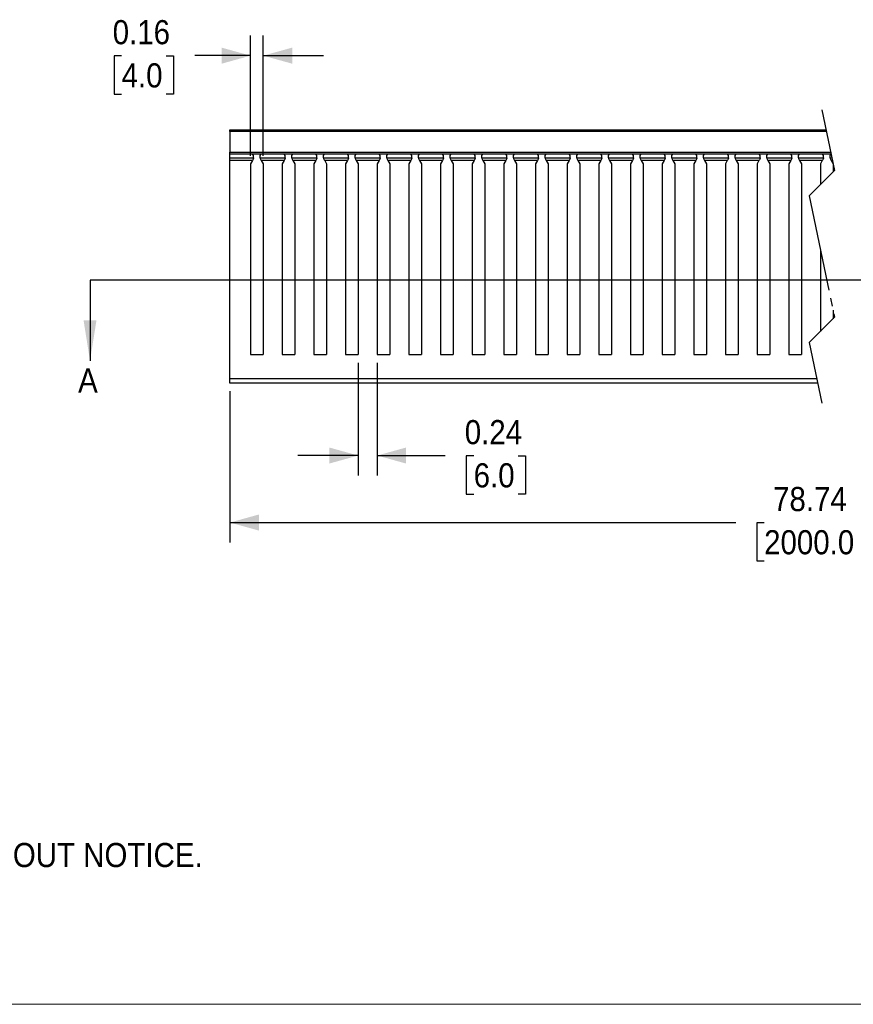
# Model space of a CAD drawing. Header units: inches. Extents: x 0 to 34, y 0 to 22.
# Tile 2 of 4: x 11.9 to 22.3, y 0 to 12.2. Entities that reach past the tile are written whole.
import ezdxf

# ---------------------------------------------------------------- set-up
doc = ezdxf.new("R2010")
doc.units = ezdxf.units.IN
doc.header["$LTSCALE"] = 2
doc.header["$MEASUREMENT"] = 0
doc.linetypes.add('SLD-Center', pattern=[0.75, 0.6, -0.05, 0.05, -0.05])
doc.linetypes.add('SLD-Solid', pattern=[0])
for name, color, linetype in [('CENTER', 40, 'SLD-Center'), ('HATCH', 6, 'SLD-Solid'), ('SLD-DEFPOINTS', 7, 'Continuous')]:
    doc.layers.add(name, color=color, linetype=linetype)
doc.layers.add('DIMENSIONS', color=140, linetype='SLD-Solid', lineweight=25)
doc.layers.add('TEXT', color=140, linetype='SLD-Solid', lineweight=25)
doc.styles.add('SLDTEXTSTYLE0', font='GOTHIC.TTF', dxfattribs={"width": 0.913})
doc.dimstyles.new('SLDDIMSTYLE0', dxfattribs={"dimtxt": 0.3, "dimasz": 0.36, "dimexe": 0, "dimexo": 0.0625, "dimgap": 0.075, "dimtad": 0, "dimtih": 1, "dimtoh": 1, "dimrnd": 1e-09, "dimzin": 12, "dimdsep": 46, "dimtxsty": 'SLDTEXTSTYLE0', "dimsah": 1, "dimcen": 0.09, "dimadec": 0, "dimazin": 3, "dimtfac": 1, "dimtofl": 0, "dimtmove": 0, "dimatfit": 3, "dimfxl": 0, "dimfrac": 2, "dimtolj": 1, "dimtzin": 12, "dimarcsym": 0})
doc.dimstyles.new('SLDDIMSTYLE1', dxfattribs={"dimtxt": 0.3, "dimasz": 0.36, "dimexe": 0, "dimexo": 0.0625, "dimgap": 0.075, "dimtad": 0, "dimtih": 1, "dimtoh": 1, "dimrnd": 1e-09, "dimdsep": 46, "dimtxsty": 'SLDTEXTSTYLE0', "dimsah": 1, "dimcen": 0.09, "dimadec": 0, "dimazin": 2, "dimtfac": 1, "dimtmove": 0, "dimatfit": 0, "dimfxl": 0, "dimfrac": 2, "dimtolj": 1, "dimtzin": 12, "dimarcsym": 0})

# ---------------------------------------------------------------- blocks, each defined once
blk = doc.blocks.new('Block2')
at = {"color": 7, "linetype": 'SLD-Solid', "lineweight": 18}
blk.add_line((34, 0), (0, 0), dxfattribs=at)
blk = doc.blocks.new('SW_NOTE_0')
at = {"layer": 'TEXT', "color": 0, "insert": (0, -0.393), "char_height": 0.3, "attachment_point": 1, "style": 'SLDTEXTSTYLE0'}
blk.add_mtext('  1. DIMENSIONS CAN BE CHANGED BY MANUFACTURER WITHOUT NOTICE.', dxfattribs=at)
blk = doc.blocks.new('_D')
at = {"layer": 'DIMENSIONS'}
for p, q in [((14.56, 7.622), (14.56, 5.739)), ((29.066, 7.622), (29.066, 5.739)), ((25.493, 6.139), (25.343, 5.839)), ((25.568, 5.989), (25.493, 6.139)), ((14.56, 5.989), (20.849, 5.989)), ((21.203, 5.987), (21.112, 5.987)), ((21.112, 5.987), (21.112, 5.511)), ((22.423, 5.987), (22.514, 5.987)), ((22.514, 5.987), (22.514, 5.511)), ((25.268, 5.989), (22.777, 5.989)), ((25.343, 5.839), (25.268, 5.989)), ((29.066, 5.989), (25.568, 5.989)), ((21.112, 5.511), (21.203, 5.511)), ((22.514, 5.511), (22.423, 5.511))]:
    blk.add_line(p, q, dxfattribs=at)
for points in [[(14.56, 5.989), (14.92, 5.889), (14.92, 6.089)], [(29.066, 5.989), (28.706, 6.089), (28.706, 5.889)]]:
    blk.add_solid(points, dxfattribs=at)
at = {"layer": 'DIMENSIONS', "char_height": 0.3, "attachment_point": 1, "style": 'SLDTEXTSTYLE0'}
for s, insert in [('78.74', (21.314, 6.431)), ('2000.0', (21.203, 5.894))]:
    blk.add_mtext(s, dxfattribs=dict(at, insert=insert))
blk = doc.blocks.new('_D_1')
at = {"layer": 'DIMENSIONS'}
for p, q in [((14.816, 10.548), (14.816, 12.043)), ((14.974, 10.548), (14.974, 12.043)), ((13.213, 11.791), (13.122, 11.791)), ((13.122, 11.791), (13.122, 11.314)), ((13.767, 11.791), (13.859, 11.791)), ((13.859, 11.791), (13.859, 11.314)), ((14.816, 11.793), (14.122, 11.793)), ((14.974, 11.793), (15.724, 11.793)), ((13.122, 11.314), (13.213, 11.314)), ((13.859, 11.314), (13.767, 11.314))]:
    blk.add_line(p, q, dxfattribs=at)
for points in [[(14.816, 11.793), (14.456, 11.893), (14.456, 11.693)], [(14.974, 11.793), (15.334, 11.693), (15.334, 11.893)]]:
    blk.add_solid(points, dxfattribs=at)
at = {"layer": 'DIMENSIONS', "char_height": 0.3, "attachment_point": 1, "style": 'SLDTEXTSTYLE0'}
for s, insert in [('0.16', (13.102, 12.235)), ('4.0', (13.213, 11.698))]:
    blk.add_mtext(s, dxfattribs=dict(at, insert=insert))
blk = doc.blocks.new('_D_2')
at = {"layer": 'DIMENSIONS'}
for p, q in [((16.155, 7.976), (16.155, 6.572)), ((16.391, 7.976), (16.391, 6.572)), ((16.155, 6.822), (15.405, 6.822)), ((16.391, 6.822), (17.236, 6.822)), ((17.591, 6.819), (17.499, 6.819)), ((17.499, 6.819), (17.499, 6.343)), ((18.145, 6.819), (18.236, 6.819)), ((18.236, 6.819), (18.236, 6.343)), ((17.499, 6.343), (17.591, 6.343)), ((18.236, 6.343), (18.145, 6.343))]:
    blk.add_line(p, q, dxfattribs=at)
for points in [[(16.155, 6.822), (15.795, 6.922), (15.795, 6.722)], [(16.391, 6.822), (16.751, 6.722), (16.751, 6.922)]]:
    blk.add_solid(points, dxfattribs=at)
at = {"layer": 'DIMENSIONS', "char_height": 0.3, "attachment_point": 1, "style": 'SLDTEXTSTYLE0'}
for s, insert in [('0.24', (17.48, 7.263)), ('6.0', (17.591, 6.726))]:
    blk.add_mtext(s, dxfattribs=dict(at, insert=insert))

msp = doc.modelspace()

# ---------------------------------------------------------------- linework, layer by layer
for p, q in [((14.56, 10.871), (21.973, 10.871)), ((14.56, 10.852), (14.56, 10.871)), ((21.977, 10.852), (14.56, 10.852)), ((14.56, 10.852), (14.56, 10.593)), ((14.56, 10.593), (22.031, 10.593)), ((14.56, 10.573), (14.56, 10.593)), ((14.56, 10.573), (22.036, 10.573)), ((14.56, 10.524), (14.56, 10.573)), ((14.854, 10.552), (14.842, 10.573)), ((14.854, 10.524), (14.854, 10.552)), ((14.936, 10.552), (14.948, 10.573)), ((14.936, 10.524), (14.936, 10.552)), ((15.247, 10.552), (15.236, 10.573)), ((15.247, 10.524), (15.247, 10.552)), ((15.33, 10.552), (15.342, 10.573)), ((15.33, 10.524), (15.33, 10.552)), ((15.641, 10.552), (15.629, 10.573)), ((15.641, 10.524), (15.641, 10.552)), ((15.724, 10.552), (15.736, 10.573)), ((15.724, 10.524), (15.724, 10.552)), ((16.035, 10.552), (16.023, 10.573)), ((16.035, 10.524), (16.035, 10.552)), ((16.117, 10.552), (16.129, 10.573)), ((16.117, 10.524), (16.117, 10.552)), ((16.428, 10.552), (16.417, 10.573)), ((16.428, 10.524), (16.428, 10.552)), ((16.511, 10.552), (16.523, 10.573)), ((16.511, 10.524), (16.511, 10.552)), ((16.822, 10.552), (16.81, 10.573)), ((16.822, 10.524), (16.822, 10.552)), ((16.905, 10.552), (16.917, 10.573)), ((16.905, 10.524), (16.905, 10.552)), ((17.216, 10.552), (17.204, 10.573)), ((17.216, 10.524), (17.216, 10.552)), ((17.299, 10.552), (17.31, 10.573)), ((17.299, 10.524), (17.299, 10.552)), ((17.61, 10.552), (17.598, 10.573)), ((17.61, 10.524), (17.61, 10.552)), ((17.692, 10.552), (17.704, 10.573)), ((17.692, 10.524), (17.692, 10.552)), ((18.003, 10.552), (17.991, 10.573)), ((18.003, 10.524), (18.003, 10.552)), ((18.086, 10.552), (18.098, 10.573)), ((18.086, 10.524), (18.086, 10.552)), ((18.397, 10.552), (18.385, 10.573)), ((18.397, 10.524), (18.397, 10.552)), ((18.48, 10.552), (18.492, 10.573)), ((18.48, 10.524), (18.48, 10.552)), ((18.791, 10.552), (18.779, 10.573)), ((18.791, 10.524), (18.791, 10.552)), ((18.873, 10.552), (18.885, 10.573)), ((18.873, 10.524), (18.873, 10.552)), ((19.184, 10.552), (19.173, 10.573)), ((19.184, 10.524), (19.184, 10.552)), ((19.267, 10.552), (19.279, 10.573)), ((19.267, 10.524), (19.267, 10.552)), ((19.578, 10.552), (19.566, 10.573)), ((19.578, 10.524), (19.578, 10.552)), ((19.661, 10.552), (19.673, 10.573)), ((19.661, 10.524), (19.661, 10.552)), ((19.972, 10.552), (19.96, 10.573)), ((19.972, 10.524), (19.972, 10.552)), ((20.054, 10.552), (20.066, 10.573)), ((20.054, 10.524), (20.054, 10.552)), ((20.365, 10.552), (20.354, 10.573)), ((20.365, 10.524), (20.365, 10.552)), ((20.448, 10.552), (20.46, 10.573)), ((20.448, 10.524), (20.448, 10.552)), ((20.759, 10.552), (20.747, 10.573)), ((20.759, 10.524), (20.759, 10.552)), ((20.842, 10.552), (20.854, 10.573)), ((20.842, 10.524), (20.842, 10.552)), ((21.153, 10.552), (21.141, 10.573)), ((21.153, 10.524), (21.153, 10.552)), ((21.236, 10.552), (21.247, 10.573)), ((21.236, 10.524), (21.236, 10.552)), ((21.547, 10.552), (21.535, 10.573)), ((21.547, 10.524), (21.547, 10.552)), ((21.629, 10.552), (21.641, 10.573)), ((21.629, 10.524), (21.629, 10.552)), ((21.94, 10.552), (21.928, 10.573)), ((21.94, 10.524), (21.94, 10.552)), ((22.023, 10.552), (22.035, 10.573)), ((22.023, 10.524), (22.023, 10.552)), ((14.56, 10.489), (14.56, 10.524)), ((14.56, 10.524), (14.854, 10.524)), ((14.56, 7.781), (14.56, 10.489)), ((14.84, 10.489), (14.56, 10.489)), ((14.84, 10.489), (14.816, 10.448)), ((14.816, 10.448), (14.816, 8.076)), ((14.854, 10.524), (14.854, 10.513)), ((14.936, 10.524), (14.936, 10.513)), ((14.936, 10.524), (15.247, 10.524)), ((14.95, 10.489), (14.974, 10.448)), ((15.234, 10.489), (14.95, 10.489)), ((14.974, 10.448), (14.974, 8.076)), ((15.234, 10.489), (15.21, 10.448)), ((15.21, 10.448), (15.21, 8.076)), ((15.247, 10.524), (15.247, 10.513)), ((15.33, 10.524), (15.33, 10.513)), ((15.33, 10.524), (15.641, 10.524)), ((15.627, 10.489), (15.344, 10.489)), ((15.344, 10.489), (15.367, 10.448)), ((15.367, 10.448), (15.367, 8.076)), ((15.627, 10.489), (15.604, 10.448)), ((15.604, 10.448), (15.604, 8.076)), ((15.641, 10.524), (15.641, 10.513)), ((15.724, 10.524), (15.724, 10.513)), ((15.724, 10.524), (16.035, 10.524)), ((15.738, 10.489), (15.761, 10.448)), ((16.021, 10.489), (15.738, 10.489)), ((15.761, 10.448), (15.761, 8.076)), ((16.021, 10.489), (15.997, 10.448)), ((15.997, 10.448), (15.997, 8.076)), ((16.035, 10.524), (16.035, 10.513)), ((16.117, 10.524), (16.117, 10.513)), ((16.117, 10.524), (16.428, 10.524)), ((16.131, 10.489), (16.155, 10.448)), ((16.415, 10.489), (16.131, 10.489)), ((16.155, 10.448), (16.155, 8.076)), ((16.415, 10.489), (16.391, 10.448)), ((16.391, 10.448), (16.391, 8.076)), ((16.428, 10.524), (16.428, 10.513)), ((16.511, 10.524), (16.511, 10.513)), ((16.511, 10.524), (16.822, 10.524)), ((16.525, 10.489), (16.549, 10.448)), ((16.808, 10.489), (16.525, 10.489)), ((16.549, 10.448), (16.549, 8.076)), ((16.808, 10.489), (16.785, 10.448)), ((16.785, 10.448), (16.785, 8.076)), ((16.822, 10.524), (16.822, 10.513)), ((16.905, 10.524), (16.905, 10.513)), ((16.905, 10.524), (17.216, 10.524)), ((16.919, 10.489), (16.942, 10.448)), ((17.202, 10.489), (16.919, 10.489)), ((16.942, 10.448), (16.942, 8.076)), ((17.202, 10.489), (17.178, 10.448)), ((17.178, 10.448), (17.178, 8.076)), ((17.216, 10.524), (17.216, 10.513)), ((17.299, 10.524), (17.299, 10.513)), ((17.299, 10.524), (17.61, 10.524)), ((17.312, 10.489), (17.336, 10.448)), ((17.596, 10.489), (17.312, 10.489)), ((17.336, 10.448), (17.336, 8.076)), ((17.596, 10.489), (17.572, 10.448)), ((17.572, 10.448), (17.572, 8.076)), ((17.61, 10.524), (17.61, 10.513)), ((17.692, 10.524), (17.692, 10.513)), ((17.692, 10.524), (18.003, 10.524)), ((17.706, 10.489), (17.73, 10.448)), ((17.989, 10.489), (17.706, 10.489)), ((17.73, 10.448), (17.73, 8.076)), ((17.989, 10.489), (17.966, 10.448)), ((17.966, 10.448), (17.966, 8.076)), ((18.003, 10.524), (18.003, 10.513)), ((18.086, 10.524), (18.086, 10.513)), ((18.086, 10.524), (18.397, 10.524)), ((18.1, 10.489), (18.123, 10.448)), ((18.383, 10.489), (18.1, 10.489)), ((18.123, 10.448), (18.123, 8.076)), ((18.383, 10.489), (18.36, 10.448)), ((18.36, 10.448), (18.36, 8.076)), ((18.397, 10.524), (18.397, 10.513)), ((18.48, 10.524), (18.48, 10.513)), ((18.48, 10.524), (18.791, 10.524)), ((18.493, 10.489), (18.517, 10.448)), ((18.777, 10.489), (18.493, 10.489)), ((18.517, 10.448), (18.517, 8.076)), ((18.777, 10.489), (18.753, 10.448)), ((18.753, 10.448), (18.753, 8.076)), ((18.791, 10.524), (18.791, 10.513)), ((18.873, 10.524), (18.873, 10.513)), ((18.873, 10.524), (19.184, 10.524)), ((18.887, 10.489), (18.911, 10.448)), ((19.171, 10.489), (18.887, 10.489)), ((18.911, 10.448), (18.911, 8.076)), ((19.171, 10.489), (19.147, 10.448)), ((19.147, 10.448), (19.147, 8.076)), ((19.184, 10.524), (19.184, 10.513)), ((19.267, 10.524), (19.267, 10.513)), ((19.267, 10.524), (19.578, 10.524)), ((19.281, 10.489), (19.304, 10.448)), ((19.564, 10.489), (19.281, 10.489)), ((19.304, 10.448), (19.304, 8.076)), ((19.564, 10.489), (19.541, 10.448)), ((19.541, 10.448), (19.541, 8.076)), ((19.578, 10.524), (19.578, 10.513)), ((19.661, 10.524), (19.661, 10.513)), ((19.661, 10.524), (19.972, 10.524)), ((19.675, 10.489), (19.698, 10.448)), ((19.958, 10.489), (19.675, 10.489)), ((19.698, 10.448), (19.698, 8.076)), ((19.958, 10.489), (19.934, 10.448)), ((19.934, 10.448), (19.934, 8.076)), ((19.972, 10.524), (19.972, 10.513)), ((20.054, 10.524), (20.054, 10.513)), ((20.054, 10.524), (20.365, 10.524)), ((20.068, 10.489), (20.092, 10.448)), ((20.352, 10.489), (20.068, 10.489)), ((20.092, 10.448), (20.092, 8.076)), ((20.352, 10.489), (20.328, 10.448)), ((20.328, 10.448), (20.328, 8.076)), ((20.365, 10.524), (20.365, 10.513)), ((20.448, 10.524), (20.448, 10.513)), ((20.448, 10.524), (20.759, 10.524)), ((20.462, 10.489), (20.486, 10.448)), ((20.745, 10.489), (20.462, 10.489)), ((20.486, 10.448), (20.486, 8.076)), ((20.745, 10.489), (20.722, 10.448)), ((20.722, 10.448), (20.722, 8.076)), ((20.759, 10.524), (20.759, 10.513)), ((20.842, 10.524), (20.842, 10.513)), ((20.842, 10.524), (21.153, 10.524)), ((20.856, 10.489), (20.879, 10.448)), ((21.139, 10.489), (20.856, 10.489)), ((20.879, 10.448), (20.879, 8.076)), ((21.139, 10.489), (21.115, 10.448)), ((21.115, 10.448), (21.115, 8.076)), ((21.153, 10.524), (21.153, 10.513)), ((21.236, 10.524), (21.236, 10.513)), ((21.236, 10.524), (21.547, 10.524)), ((21.249, 10.489), (21.273, 10.448)), ((21.533, 10.489), (21.249, 10.489)), ((21.273, 10.448), (21.273, 8.076)), ((21.533, 10.489), (21.509, 10.448)), ((21.509, 10.448), (21.509, 8.076)), ((21.547, 10.524), (21.547, 10.513)), ((21.629, 10.524), (21.629, 10.513)), ((21.629, 10.524), (21.94, 10.524)), ((21.643, 10.489), (21.667, 10.448)), ((21.926, 10.489), (21.643, 10.489)), ((21.667, 10.448), (21.667, 8.076)), ((21.926, 10.489), (21.903, 10.448)), ((21.903, 10.448), (21.903, 10.191)), ((21.94, 10.524), (21.94, 10.513)), ((22.023, 10.524), (22.023, 10.513)), ((22.023, 10.524), (22.046, 10.524)), ((22.037, 10.489), (22.06, 10.448)), ((22.053, 10.489), (22.037, 10.489)), ((22.06, 10.448), (22.06, 10.348)), ((21.903, 9.384), (21.903, 8.366)), ((22.06, 8.629), (22.06, 8.523)), ((14.816, 8.076), (14.974, 8.076)), ((15.21, 8.076), (15.367, 8.076)), ((15.604, 8.076), (15.761, 8.076)), ((15.997, 8.076), (16.155, 8.076)), ((16.391, 8.076), (16.549, 8.076)), ((16.785, 8.076), (16.942, 8.076)), ((17.178, 8.076), (17.336, 8.076)), ((17.572, 8.076), (17.73, 8.076)), ((17.966, 8.076), (18.123, 8.076)), ((18.36, 8.076), (18.517, 8.076)), ((18.753, 8.076), (18.911, 8.076)), ((19.147, 8.076), (19.304, 8.076)), ((19.541, 8.076), (19.698, 8.076)), ((19.934, 8.076), (20.092, 8.076)), ((20.328, 8.076), (20.486, 8.076)), ((20.722, 8.076), (20.879, 8.076)), ((21.115, 8.076), (21.273, 8.076)), ((21.509, 8.076), (21.667, 8.076)), ((14.56, 7.781), (21.857, 7.781)), ((14.56, 7.722), (14.56, 7.781)), ((21.869, 7.722), (14.56, 7.722))]:
    msp.add_line(p, q)
at = {"flags": 128}
for points in [[(14.854, 10.513), (14.849, 10.505), (14.845, 10.497), (14.84, 10.489)], [(14.936, 10.513), (14.941, 10.505), (14.945, 10.497), (14.95, 10.489)], [(15.247, 10.513), (15.243, 10.505), (15.238, 10.497), (15.234, 10.489)], [(15.33, 10.513), (15.335, 10.505), (15.339, 10.497), (15.344, 10.489)], [(15.641, 10.513), (15.637, 10.505), (15.632, 10.497), (15.627, 10.489)], [(15.724, 10.513), (15.728, 10.505), (15.733, 10.497), (15.738, 10.489)], [(16.035, 10.513), (16.03, 10.505), (16.026, 10.497), (16.021, 10.489)], [(16.117, 10.513), (16.122, 10.505), (16.127, 10.497), (16.131, 10.489)], [(16.428, 10.513), (16.424, 10.505), (16.419, 10.497), (16.415, 10.489)], [(16.511, 10.513), (16.516, 10.505), (16.52, 10.497), (16.525, 10.489)], [(16.822, 10.513), (16.818, 10.505), (16.813, 10.497), (16.808, 10.489)], [(16.905, 10.513), (16.909, 10.505), (16.914, 10.497), (16.919, 10.489)], [(17.216, 10.513), (17.211, 10.505), (17.207, 10.497), (17.202, 10.489)], [(17.299, 10.513), (17.303, 10.505), (17.308, 10.497), (17.312, 10.489)], [(17.61, 10.513), (17.605, 10.505), (17.6, 10.497), (17.596, 10.489)], [(17.692, 10.513), (17.697, 10.505), (17.701, 10.497), (17.706, 10.489)], [(18.003, 10.513), (17.999, 10.505), (17.994, 10.497), (17.989, 10.489)], [(18.086, 10.513), (18.09, 10.505), (18.095, 10.497), (18.1, 10.489)], [(18.397, 10.513), (18.393, 10.505), (18.388, 10.497), (18.383, 10.489)], [(18.48, 10.513), (18.484, 10.505), (18.489, 10.497), (18.493, 10.489)], [(18.791, 10.513), (18.786, 10.505), (18.782, 10.497), (18.777, 10.489)], [(18.873, 10.513), (18.878, 10.505), (18.882, 10.497), (18.887, 10.489)], [(19.184, 10.513), (19.18, 10.505), (19.175, 10.497), (19.171, 10.489)], [(19.267, 10.513), (19.272, 10.505), (19.276, 10.497), (19.281, 10.489)], [(19.578, 10.513), (19.574, 10.505), (19.569, 10.497), (19.564, 10.489)], [(19.661, 10.513), (19.665, 10.505), (19.67, 10.497), (19.675, 10.489)], [(19.972, 10.513), (19.967, 10.505), (19.963, 10.497), (19.958, 10.489)], [(20.054, 10.513), (20.059, 10.505), (20.064, 10.497), (20.068, 10.489)], [(20.365, 10.513), (20.361, 10.505), (20.356, 10.497), (20.352, 10.489)], [(20.448, 10.513), (20.453, 10.505), (20.457, 10.497), (20.462, 10.489)], [(20.759, 10.513), (20.755, 10.505), (20.75, 10.497), (20.745, 10.489)], [(20.842, 10.513), (20.846, 10.505), (20.851, 10.497), (20.856, 10.489)], [(21.153, 10.513), (21.148, 10.505), (21.144, 10.497), (21.139, 10.489)], [(21.236, 10.513), (21.24, 10.505), (21.245, 10.497), (21.249, 10.489)], [(21.547, 10.513), (21.542, 10.505), (21.538, 10.497), (21.533, 10.489)], [(21.629, 10.513), (21.634, 10.505), (21.638, 10.497), (21.643, 10.489)], [(21.94, 10.513), (21.936, 10.505), (21.931, 10.497), (21.926, 10.489)], [(22.023, 10.513), (22.027, 10.505), (22.032, 10.497), (22.037, 10.489)]]:
    msp.add_lwpolyline(points, dxfattribs=at)
at = {"layer": 'CENTER', "color": 40}
for p, q in [((21.921, 11.121), (22.079, 10.366)), ((22.079, 10.366), (21.764, 10.051)), ((21.764, 10.051), (22.079, 8.542)), ((22.079, 8.542), (21.764, 8.227)), ((21.764, 8.227), (21.921, 7.472))]:
    msp.add_line(p, q, dxfattribs=at)
at = {"layer": 'HATCH'}
msp.add_line((30.806, 9.001), (12.82, 9.001), dxfattribs=at)
at = {"layer": 'HATCH', "linetype": 'SLD-Solid'}
msp.add_line((12.82, 9.001), (12.82, 8.001), dxfattribs=at)
at = {"layer": 'HATCH'}
msp.add_solid([(12.82, 8.001), (12.9, 8.501), (12.74, 8.501)], dxfattribs=at)

# ---------------------------------------------------------------- block references
at = {"layer": 'SLD-DEFPOINTS'}
msp.add_blockref('Block2', (0, 0), dxfattribs=at)
at = {"layer": 'TEXT'}
msp.add_blockref('SW_NOTE_0', (0.729, 2.399), dxfattribs=at)

# ---------------------------------------------------------------- texts
at = {"layer": 'HATCH', "insert": (12.672, 7.905), "char_height": 0.3, "attachment_point": 1, "style": 'SLDTEXTSTYLE0'}
msp.add_mtext('A', dxfattribs=at)

# ---------------------------------------------------------------- dimensions: what is measured, and where the dimension line sits
at = {"layer": 'DIMENSIONS'}
dim = msp.add_linear_dim(base=(14.974, 11.793), p1=(14.816, 10.448), p2=(14.974, 10.448), dimstyle='SLDDIMSTYLE1', dxfattribs=at)
dim.commit()
dim.dimension.update_dxf_attribs({"geometry": '_D_1', "text_midpoint": (13.49, 11.793), "dimtype": 160})
dim = msp.add_linear_dim(base=(16.391, 6.822), p1=(16.155, 8.076), p2=(16.391, 8.076), angle=0, dimstyle='SLDDIMSTYLE1', dxfattribs=at)
dim.commit()
dim.dimension.update_dxf_attribs({"geometry": '_D_2', "text_midpoint": (17.868, 6.822), "dimtype": 160})
dim = msp.add_linear_dim(base=(14.56, 5.989), p1=(29.066, 7.722), p2=(14.56, 7.722), text='78.74', dimstyle='SLDDIMSTYLE0', dxfattribs=at)
dim.commit()
dim.dimension.update_dxf_attribs({"geometry": '_D', "text_midpoint": (21.813, 5.989), "dimtype": 160})

doc.saveas('drawing.dxf')
